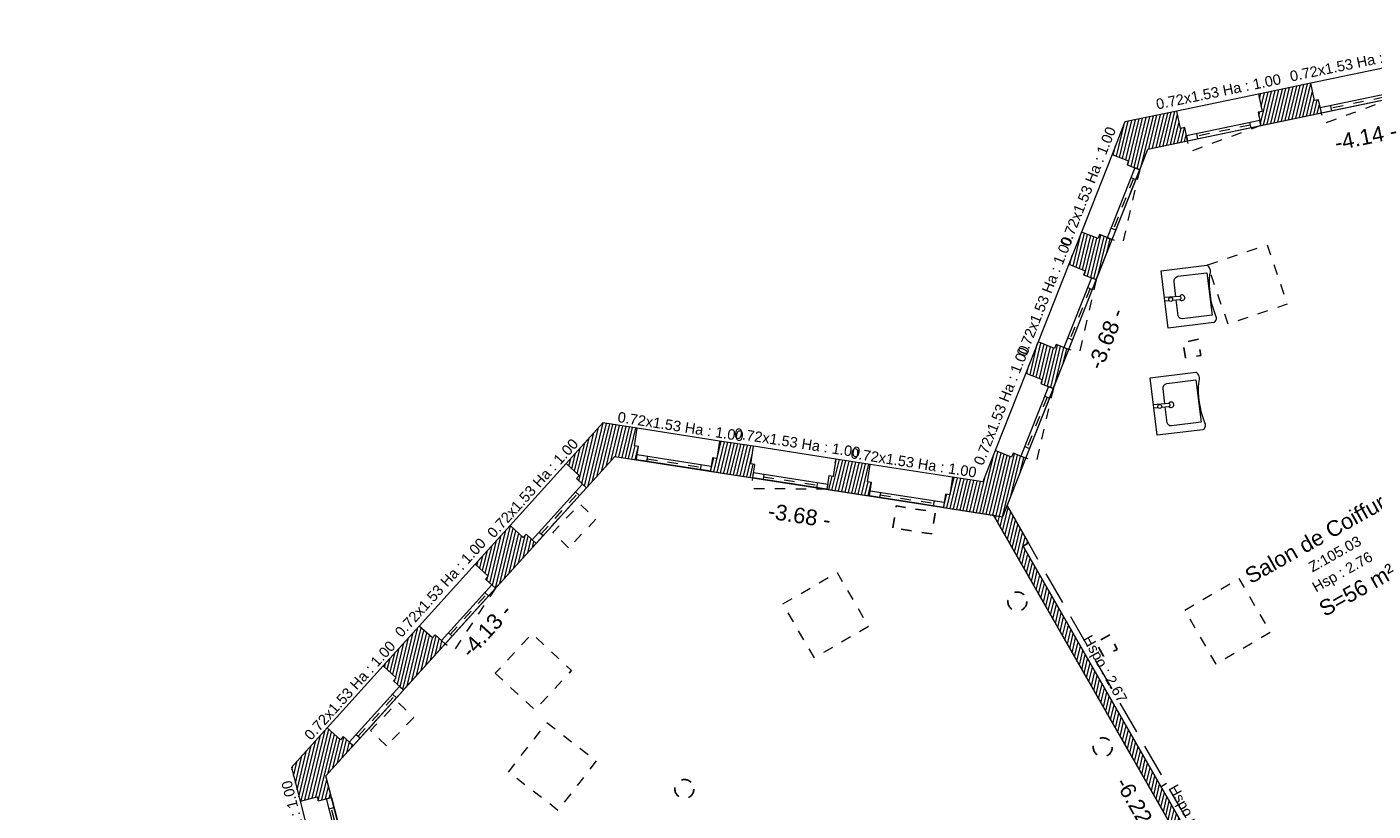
# Model space of a CAD drawing. Header units: metres. Extents: x 1525456 to 1525560, y 4222363 to 4222397.
# Tile 12 of 16: x 1525456.44 to 1525469.35, y 4222389.07 to 4222396.6. Entities that reach past the tile are written whole.
import ezdxf
from ezdxf.enums import TextEntityAlignment as Align

# ---------------------------------------------------------------- set-up
doc = ezdxf.new("R2010")
doc.units = ezdxf.units.M
doc.header["$LTSCALE"] = 0.1
doc.header["$PDMODE"] = 34
doc.header["$PDSIZE"] = 0.1
for name, pattern in [('ACAD_ISO07W100', [3, 0, -3]), ('BAZ_MUR-interrompu', [0.2, 0.05, -0.1, 0.05]), ('CACHE', [9.525, 6.35, -3.175]), ('CACHE2', [4.7625, 3.175, -1.5875])]:
    doc.linetypes.add(name, pattern=pattern)
doc.layers.get('0').update_dxf_attribs({"lineweight": 9})
doc.layers.get('Defpoints').update_dxf_attribs({"lineweight": 9})
doc.layers.add('0_Contours', color=6, linetype='Continuous', lineweight=9, plot=False)
for name, color, linetype, lineweight in [('0_Cotation', 142, 'CACHE2', 9), ('0_cotation surfaces', 152, 'Continuous', 9), ('Fenêtre', 39, 'Continuous', 9), ('Hauteur allège', 153, 'Continuous', 9), ('Mobilier', 251, 'Continuous', 9), ('Mur', 7, 'Continuous', 9), ('Mur-hachures', 254, 'Continuous', 9), ('Poutre', 253, 'CACHE2', 9), ('Réseau_Eclairage_Symbole', 242, 'CACHE2', 9), ('Texte-Altitude', 115, 'Continuous', 9), ('Texte-hauteur', 112, 'CACHE', 9), ('Texte-Pièce', 166, 'Continuous', 9)]:
    doc.layers.add(name, color=color, linetype=linetype, lineweight=lineweight)
doc.layers.add('Réseau_Ventillation_clim_Symbole', color=143, linetype='Continuous')
doc.styles.add('ARIAL', font='arial.ttf')
doc.styles.add('BAZ_CALIBRI_LT', font='calibril.ttf')
doc.styles.add('BAZ_CALIBRI_LT_IT', font='arial.ttf', dxfattribs={"oblique": 9})
doc.styles.get("Standard").update_dxf_attribs({"font": 'arial.ttf'})
doc.dimstyles.new('Cotation', dxfattribs={"dimtxt": 0.18, "dimasz": 0.1, "dimexe": 0.18, "dimexo": 0.2, "dimgap": 0.09, "dimtad": 0, "dimzin": 0, "dimdsep": 46, "dimtxsty": 'ARIAL', "dimblk1": 'OBLIQUE', "dimblk2": 'OBLIQUE', "dimsah": 1, "dimcen": 0.09, "dimse1": 1, "dimse2": 1, "dimsd1": 1, "dimsd2": 1, "dimclrd": 252, "dimaunit": 2, "dimadec": 3, "dimazin": 0, "dimtfac": 1, "dimtix": 1, "dimtofl": 0, "dimtmove": 0, "dimatfit": 3, "dimldrblk": 'OBLIQUE', "dimfxl": 1, "dimtolj": 1, "dimtzin": 0, "dimarcsym": 0})
pattern_1 = [(76.5, (0, 0), (-0.03087274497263, 0.00741189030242), [])]

# ---------------------------------------------------------------- blocks, each defined once
blk = doc.blocks.new('*U140')
at = {"linetype": 'BAZ_MUR-interrompu', "ltscale": 2, "flags": 128}
blk.add_lwpolyline([(0, 0.05), (0.712, 0.155), (0.72, 0.05)], dxfattribs=at)
at = {"color": 0, "linetype": 'Continuous'}
blk.add_lwpolyline([(0.72, 0.05), (0, 0.05), (0, 0), (0.72, 0)], close=True, dxfattribs=at)
at = {"flags": 128}
blk.add_lwpolyline([(0.72, 0.05), (0, 0.05)], dxfattribs=at)
at = {"color": 0, "linetype": 'Continuous'}
for points in [[(0.1, 0), (0.1, 0.05)], [(0.62, 0), (0.62, 0.05)]]:
    blk.add_lwpolyline(points, dxfattribs=at)
at = {"color": 0, "linetype": 'ACAD_ISO07W100', "ltscale": 0.01}
blk.add_lwpolyline([(0.1, 0.025), (0.62, 0.025)], dxfattribs=at)
at = {"layer": 'Hauteur allège', "style": 'BAZ_CALIBRI_LT', "flags": 5}
for tag, p in [('HAUTEUR', (1.767, 0.183)), ('ALLEGE', (1.769, 0.061))]:
    blk.add_attdef(tag, p, '', height=0.1, dxfattribs=at)
at = {"layer": 'Hauteur allège', "style": 'BAZ_CALIBRI_LT'}
blk.add_attdef('DIM', text='', height=0.1, rotation=179.8291, dxfattribs=at).set_placement((0.332, -0.402), align=Align.TOP_CENTER)
blk = doc.blocks.new('*U141')
at = {"linetype": 'BAZ_MUR-interrompu', "ltscale": 2, "flags": 128}
blk.add_lwpolyline([(0, 0.05), (0.712, 0.155), (0.72, 0.05)], dxfattribs=at)
at = {"color": 0, "linetype": 'Continuous'}
blk.add_lwpolyline([(0.72, 0.05), (0, 0.05), (0, 0), (0.72, 0)], close=True, dxfattribs=at)
at = {"flags": 128}
blk.add_lwpolyline([(0.72, 0.05), (0, 0.05)], dxfattribs=at)
at = {"color": 0, "linetype": 'Continuous'}
for points in [[(0.1, 0), (0.1, 0.05)], [(0.62, 0), (0.62, 0.05)]]:
    blk.add_lwpolyline(points, dxfattribs=at)
at = {"color": 0, "linetype": 'ACAD_ISO07W100', "ltscale": 0.01}
blk.add_lwpolyline([(0.1, 0.025), (0.62, 0.025)], dxfattribs=at)
at = {"layer": 'Hauteur allège', "style": 'BAZ_CALIBRI_LT', "flags": 5}
for tag, p in [('HAUTEUR', (1.767, 0.183)), ('ALLEGE', (1.769, 0.061))]:
    blk.add_attdef(tag, p, '', height=0.1, dxfattribs=at)
at = {"layer": 'Hauteur allège', "style": 'BAZ_CALIBRI_LT'}
blk.add_attdef('DIM', text='', height=0.1, rotation=179.8291, dxfattribs=at).set_placement((0.332, -0.402), align=Align.TOP_CENTER)
blk = doc.blocks.new('*U139')
at = {"linetype": 'BAZ_MUR-interrompu', "ltscale": 2, "flags": 128}
blk.add_lwpolyline([(0, 0.05), (0.712, 0.155), (0.72, 0.05)], dxfattribs=at)
at = {"color": 0, "linetype": 'Continuous'}
blk.add_lwpolyline([(0.72, 0.05), (0, 0.05), (0, 0), (0.72, 0)], close=True, dxfattribs=at)
at = {"flags": 128}
blk.add_lwpolyline([(0.72, 0.05), (0, 0.05)], dxfattribs=at)
at = {"color": 0, "linetype": 'Continuous'}
for points in [[(0.1, 0), (0.1, 0.05)], [(0.62, 0), (0.62, 0.05)]]:
    blk.add_lwpolyline(points, dxfattribs=at)
at = {"color": 0, "linetype": 'ACAD_ISO07W100', "ltscale": 0.01}
blk.add_lwpolyline([(0.1, 0.025), (0.62, 0.025)], dxfattribs=at)
at = {"layer": 'Hauteur allège', "style": 'BAZ_CALIBRI_LT', "flags": 5}
for tag, p in [('HAUTEUR', (1.767, 0.183)), ('ALLEGE', (1.769, 0.061))]:
    blk.add_attdef(tag, p, '', height=0.1, dxfattribs=at)
at = {"layer": 'Hauteur allège', "style": 'BAZ_CALIBRI_LT'}
blk.add_attdef('DIM', text='', height=0.1, rotation=179.8291, dxfattribs=at).set_placement((0.332, -0.402), align=Align.TOP_CENTER)
blk = doc.blocks.new('*U131')
at = {"linetype": 'BAZ_MUR-interrompu', "ltscale": 2, "flags": 128}
blk.add_lwpolyline([(0, 0.05), (0.712, 0.155), (0.72, 0.05)], dxfattribs=at)
at = {"color": 0, "linetype": 'Continuous'}
blk.add_lwpolyline([(0.72, 0.05), (0, 0.05), (0, 0), (0.72, 0)], close=True, dxfattribs=at)
at = {"flags": 128}
blk.add_lwpolyline([(0.72, 0.05), (0, 0.05)], dxfattribs=at)
at = {"color": 0, "linetype": 'Continuous'}
for points in [[(0.1, 0), (0.1, 0.05)], [(0.62, 0), (0.62, 0.05)]]:
    blk.add_lwpolyline(points, dxfattribs=at)
at = {"color": 0, "linetype": 'ACAD_ISO07W100', "ltscale": 0.01}
blk.add_lwpolyline([(0.1, 0.025), (0.62, 0.025)], dxfattribs=at)
at = {"layer": 'Hauteur allège', "style": 'BAZ_CALIBRI_LT', "flags": 5}
for tag, p in [('HAUTEUR', (1.767, 0.183)), ('ALLEGE', (1.769, 0.061))]:
    blk.add_attdef(tag, p, '', height=0.1, dxfattribs=at)
at = {"layer": 'Hauteur allège', "style": 'BAZ_CALIBRI_LT'}
blk.add_attdef('DIM', text='', height=0.1, rotation=179.8291, dxfattribs=at).set_placement((0.332, -0.402), align=Align.TOP_CENTER)
blk = doc.blocks.new('*U143')
at = {"linetype": 'BAZ_MUR-interrompu', "ltscale": 2, "flags": 128}
blk.add_lwpolyline([(0, 0.05), (0.712, 0.155), (0.72, 0.05)], dxfattribs=at)
at = {"color": 0, "linetype": 'Continuous'}
blk.add_lwpolyline([(0.72, 0.05), (0, 0.05), (0, 0), (0.72, 0)], close=True, dxfattribs=at)
at = {"flags": 128}
blk.add_lwpolyline([(0.72, 0.05), (0, 0.05)], dxfattribs=at)
at = {"color": 0, "linetype": 'Continuous'}
for points in [[(0.1, 0), (0.1, 0.05)], [(0.62, 0), (0.62, 0.05)]]:
    blk.add_lwpolyline(points, dxfattribs=at)
at = {"color": 0, "linetype": 'ACAD_ISO07W100', "ltscale": 0.01}
blk.add_lwpolyline([(0.1, 0.025), (0.62, 0.025)], dxfattribs=at)
at = {"layer": 'Hauteur allège', "style": 'BAZ_CALIBRI_LT', "flags": 5}
for tag, p in [('HAUTEUR', (1.767, 0.183)), ('ALLEGE', (1.769, 0.061))]:
    blk.add_attdef(tag, p, '', height=0.1, dxfattribs=at)
at = {"layer": 'Hauteur allège', "style": 'BAZ_CALIBRI_LT'}
blk.add_attdef('DIM', text='', height=0.1, rotation=179.8291, dxfattribs=at).set_placement((0.332, -0.402), align=Align.TOP_CENTER)
blk = doc.blocks.new('*U149')
at = {"color": 0, "linetype": 'Continuous'}
blk.add_lwpolyline([(0.72, -0.05), (0, -0.05), (0, 0), (0.72, 0)], close=True, dxfattribs=at)
at = {"linetype": 'BAZ_MUR-interrompu', "ltscale": 2, "flags": 128}
blk.add_lwpolyline([(0.72, -0.05), (0.008, -0.155), (0, -0.05)], dxfattribs=at)
at = {"flags": 128}
blk.add_lwpolyline([(0.72, -0.05), (0, -0.05)], dxfattribs=at)
at = {"color": 0, "linetype": 'Continuous'}
for points in [[(0.1, 0), (0.1, -0.05)], [(0.62, 0), (0.62, -0.05)]]:
    blk.add_lwpolyline(points, dxfattribs=at)
at = {"color": 0, "linetype": 'ACAD_ISO07W100', "ltscale": 0.01}
blk.add_lwpolyline([(0.1, -0.025), (0.62, -0.025)], dxfattribs=at)
at = {"layer": 'Hauteur allège', "style": 'BAZ_CALIBRI_LT'}
blk.add_attdef('DIM', text='', height=0.1, dxfattribs=at).set_placement((0.37, 0.398), align=Align.TOP_CENTER)
at = {"layer": 'Hauteur allège', "style": 'BAZ_CALIBRI_LT', "flags": 5}
for tag, p in [('HAUTEUR', (1.767, 0.133)), ('ALLEGE', (1.769, 0.011))]:
    blk.add_attdef(tag, p, '', height=0.1, dxfattribs=at)
blk = doc.blocks.new('*U151')
at = {"color": 0, "linetype": 'Continuous'}
blk.add_lwpolyline([(0.72, -0.05), (0, -0.05), (0, 0), (0.72, 0)], close=True, dxfattribs=at)
at = {"linetype": 'BAZ_MUR-interrompu', "ltscale": 2, "flags": 128}
blk.add_lwpolyline([(0.72, -0.05), (0.1, -0.05), (0, -0.05)], dxfattribs=at)
at = {"flags": 128}
blk.add_lwpolyline([(0.72, -0.05), (0, -0.05)], dxfattribs=at)
at = {"color": 0, "linetype": 'Continuous'}
for points in [[(0.1, 0), (0.1, -0.05)], [(0.62, 0), (0.62, -0.05)]]:
    blk.add_lwpolyline(points, dxfattribs=at)
at = {"color": 0, "linetype": 'ACAD_ISO07W100', "ltscale": 0.01}
blk.add_lwpolyline([(0.1, -0.025), (0.62, -0.025)], dxfattribs=at)
at = {"layer": 'Hauteur allège', "style": 'BAZ_CALIBRI_LT'}
blk.add_attdef('DIM', text='', height=0.1, dxfattribs=at).set_placement((0.371, 0.38), align=Align.TOP_CENTER)
at = {"layer": 'Hauteur allège', "style": 'BAZ_CALIBRI_LT', "flags": 5}
for tag, p in [('HAUTEUR', (1.767, 0.133)), ('ALLEGE', (1.769, 0.011))]:
    blk.add_attdef(tag, p, '', height=0.1, dxfattribs=at)
blk = doc.blocks.new('*U146')
at = {"color": 0, "linetype": 'Continuous'}
blk.add_lwpolyline([(0.72, -0.05), (0, -0.05), (0, 0), (0.72, 0)], close=True, dxfattribs=at)
at = {"linetype": 'BAZ_MUR-interrompu', "ltscale": 2, "flags": 128}
blk.add_lwpolyline([(0.72, -0.05), (0.1, -0.05), (0, -0.05)], dxfattribs=at)
at = {"flags": 128}
blk.add_lwpolyline([(0.72, -0.05), (0, -0.05)], dxfattribs=at)
at = {"color": 0, "linetype": 'Continuous'}
for points in [[(0.1, 0), (0.1, -0.05)], [(0.62, 0), (0.62, -0.05)]]:
    blk.add_lwpolyline(points, dxfattribs=at)
at = {"color": 0, "linetype": 'ACAD_ISO07W100', "ltscale": 0.01}
blk.add_lwpolyline([(0.1, -0.025), (0.62, -0.025)], dxfattribs=at)
at = {"layer": 'Hauteur allège', "style": 'BAZ_CALIBRI_LT'}
blk.add_attdef('DIM', text='', height=0.1, dxfattribs=at).set_placement((0.371, 0.38), align=Align.TOP_CENTER)
at = {"layer": 'Hauteur allège', "style": 'BAZ_CALIBRI_LT', "flags": 5}
for tag, p in [('HAUTEUR', (1.767, 0.133)), ('ALLEGE', (1.769, 0.011))]:
    blk.add_attdef(tag, p, '', height=0.1, dxfattribs=at)
blk = doc.blocks.new('*U152')
at = {"color": 0, "linetype": 'Continuous'}
blk.add_lwpolyline([(0.72, -0.05), (0, -0.05), (0, 0), (0.72, 0)], close=True, dxfattribs=at)
at = {"linetype": 'BAZ_MUR-interrompu', "ltscale": 2, "flags": 128}
blk.add_lwpolyline([(0.72, -0.05), (0.1, -0.05), (0, -0.05)], dxfattribs=at)
at = {"flags": 128}
blk.add_lwpolyline([(0.72, -0.05), (0, -0.05)], dxfattribs=at)
at = {"color": 0, "linetype": 'Continuous'}
for points in [[(0.1, 0), (0.1, -0.05)], [(0.62, 0), (0.62, -0.05)]]:
    blk.add_lwpolyline(points, dxfattribs=at)
at = {"color": 0, "linetype": 'ACAD_ISO07W100', "ltscale": 0.01}
blk.add_lwpolyline([(0.1, -0.025), (0.62, -0.025)], dxfattribs=at)
at = {"layer": 'Hauteur allège', "style": 'BAZ_CALIBRI_LT'}
blk.add_attdef('DIM', text='', height=0.1, dxfattribs=at).set_placement((0.371, 0.38), align=Align.TOP_CENTER)
at = {"layer": 'Hauteur allège', "style": 'BAZ_CALIBRI_LT', "flags": 5}
for tag, p in [('HAUTEUR', (1.767, 0.133)), ('ALLEGE', (1.769, 0.011))]:
    blk.add_attdef(tag, p, '', height=0.1, dxfattribs=at)
blk = doc.blocks.new('*U118')
at = {"color": 0, "linetype": 'Continuous'}
blk.add_lwpolyline([(0.72, -0.05), (0, -0.05), (0, 0), (0.72, 0)], close=True, dxfattribs=at)
at = {"linetype": 'BAZ_MUR-interrompu', "ltscale": 2, "flags": 128}
blk.add_lwpolyline([(0.72, -0.05), (0.1, -0.05), (0, -0.05)], dxfattribs=at)
at = {"flags": 128}
blk.add_lwpolyline([(0.72, -0.05), (0, -0.05)], dxfattribs=at)
at = {"color": 0, "linetype": 'Continuous'}
for points in [[(0.1, 0), (0.1, -0.05)], [(0.62, 0), (0.62, -0.05)]]:
    blk.add_lwpolyline(points, dxfattribs=at)
at = {"color": 0, "linetype": 'ACAD_ISO07W100', "ltscale": 0.01}
blk.add_lwpolyline([(0.1, -0.025), (0.62, -0.025)], dxfattribs=at)
at = {"layer": 'Hauteur allège', "style": 'BAZ_CALIBRI_LT'}
blk.add_attdef('DIM', text='', height=0.1, dxfattribs=at).set_placement((0.371, 0.38), align=Align.TOP_CENTER)
at = {"layer": 'Hauteur allège', "style": 'BAZ_CALIBRI_LT', "flags": 5}
for tag, p in [('HAUTEUR', (1.767, 0.133)), ('ALLEGE', (1.769, 0.011))]:
    blk.add_attdef(tag, p, '', height=0.1, dxfattribs=at)
blk = doc.blocks.new('*U116')
at = {"color": 0, "linetype": 'Continuous'}
blk.add_lwpolyline([(0.72, -0.05), (0, -0.05), (0, 0), (0.72, 0)], close=True, dxfattribs=at)
at = {"linetype": 'BAZ_MUR-interrompu', "ltscale": 2, "flags": 128}
blk.add_lwpolyline([(0.72, -0.05), (0.008, -0.155), (0, -0.05)], dxfattribs=at)
at = {"flags": 128}
blk.add_lwpolyline([(0.72, -0.05), (0, -0.05)], dxfattribs=at)
at = {"color": 0, "linetype": 'Continuous'}
for points in [[(0.1, 0), (0.1, -0.05)], [(0.62, 0), (0.62, -0.05)]]:
    blk.add_lwpolyline(points, dxfattribs=at)
at = {"color": 0, "linetype": 'ACAD_ISO07W100', "ltscale": 0.01}
blk.add_lwpolyline([(0.1, -0.025), (0.62, -0.025)], dxfattribs=at)
at = {"layer": 'Hauteur allège', "style": 'BAZ_CALIBRI_LT'}
blk.add_attdef('DIM', text='', height=0.1, dxfattribs=at).set_placement((0.37, 0.398), align=Align.TOP_CENTER)
at = {"layer": 'Hauteur allège', "style": 'BAZ_CALIBRI_LT', "flags": 5}
for tag, p in [('HAUTEUR', (1.767, 0.133)), ('ALLEGE', (1.769, 0.011))]:
    blk.add_attdef(tag, p, '', height=0.1, dxfattribs=at)
blk = doc.blocks.new('*U147')
at = {"color": 0, "linetype": 'Continuous'}
blk.add_lwpolyline([(0.72, -0.05), (0, -0.05), (0, 0), (0.72, 0)], close=True, dxfattribs=at)
at = {"linetype": 'BAZ_MUR-interrompu', "ltscale": 2, "flags": 128}
blk.add_lwpolyline([(0.72, -0.05), (0.1, -0.05), (0, -0.05)], dxfattribs=at)
at = {"flags": 128}
blk.add_lwpolyline([(0.72, -0.05), (0, -0.05)], dxfattribs=at)
at = {"color": 0, "linetype": 'Continuous'}
for points in [[(0.1, 0), (0.1, -0.05)], [(0.62, 0), (0.62, -0.05)]]:
    blk.add_lwpolyline(points, dxfattribs=at)
at = {"color": 0, "linetype": 'ACAD_ISO07W100', "ltscale": 0.01}
blk.add_lwpolyline([(0.1, -0.025), (0.62, -0.025)], dxfattribs=at)
at = {"layer": 'Hauteur allège', "style": 'BAZ_CALIBRI_LT'}
blk.add_attdef('DIM', text='', height=0.1, dxfattribs=at).set_placement((0.371, 0.38), align=Align.TOP_CENTER)
at = {"layer": 'Hauteur allège', "style": 'BAZ_CALIBRI_LT', "flags": 5}
for tag, p in [('HAUTEUR', (1.767, 0.133)), ('ALLEGE', (1.769, 0.011))]:
    blk.add_attdef(tag, p, '', height=0.1, dxfattribs=at)
blk = doc.blocks.new('lavabo')
at = {"layer": 'Mobilier'}
for points in [[(-0.772, 0.312), (-0.321, 0.567), (0, 0), (-0.45, -0.255)], [(-0.198, -0.014), (-0.485, -0.176), (-0.722, 0.241), (-0.429, 0.408)], [(-0.372, 0.395), (-0.283, 0.237)], [(-0.266, 0.207), (-0.182, 0.059)], [(-0.169, 0.298), (-0.211, 0.276)]]:
    blk.add_lwpolyline(points, dxfattribs=at)
for points in [[(-0.772, 0.312, 0.426127), (-0.765, 0.231, -0.121901), (-0.523, -0.176, 0.386415), (-0.45, -0.255, 2.889919)], [(-0.429, 0.408, -0.339835), (-0.372, 0.395, 0.362156)], [(-0.246, 0.257), (-0.319, 0.218, 1.017166), (-0.303, 0.188), (-0.151, 0.266)], [(-0.182, 0.059, -0.356286), (-0.198, -0.014, -2.615832)]]:
    blk.add_lwpolyline(points, format="xyb", dxfattribs=at)
blk.add_circle((-0.224, 0.257), 0.0224, dxfattribs=at)
blk.add_arc((-0.334, 0.19), 0.031, 62.2285, 356.1956, dxfattribs=at)
blk = doc.blocks.new('*D48')
at = {"layer": 'Defpoints', "color": 0, "transparency": 16777216}
for p in [(1525459.305, 4222389.411), (1525460.7, 4222385.968), (1525460.222, 4222385.845)]:
    blk.add_point(p, dxfattribs=at)
at = {"layer": '0_Cotation', "color": 0, "transparency": 16777216, "insert": (1525459.997, 4222387.86), "char_height": 0.15, "attachment_point": 5, "rotation": 104.4314, "style": 'ARIAL'}
blk.add_mtext('\\A1;-3.68 -', dxfattribs=at)
blk = doc.blocks.new('_OBLIQUE')
at = {"color": 0, "linetype": 'ByBlock'}
blk.add_line((-0.5, -0.5), (0.5, 0.5), dxfattribs=at)
blk = doc.blocks.new('*D49')
at = {"layer": 'Defpoints', "color": 0, "transparency": 16777216}
for p in [(1525462.076, 4222392.477), (1525462.229, 4222392.338), (1525459.305, 4222389.411)]:
    blk.add_point(p, dxfattribs=at)
at = {"layer": '0_Cotation', "color": 0, "transparency": 16777216, "insert": (1525460.844, 4222390.806), "char_height": 0.15, "attachment_point": 5, "rotation": 47.8843, "style": 'ARIAL'}
blk.add_mtext('\\A1;-4.13 -', dxfattribs=at)
blk = doc.blocks.new('*D50')
at = {"layer": 'Defpoints', "color": 0, "transparency": 16777216}
for p in [(1525462.076, 4222392.477), (1525465.708, 4222391.912), (1525465.664, 4222391.627)]:
    blk.add_point(p, dxfattribs=at)
at = {"layer": '0_Cotation', "color": 0, "transparency": 16777216, "insert": (1525463.848, 4222391.909), "char_height": 0.15, "attachment_point": 5, "rotation": 351.1659, "style": 'ARIAL'}
blk.add_mtext('\\A1;-3.68 -', dxfattribs=at)
blk = doc.blocks.new('*D51')
at = {"layer": 'Defpoints', "color": 0, "transparency": 16777216}
for p in [(1525465.708, 4222391.912), (1525468.801, 4222386.516), (1525468.634, 4222386.421)]:
    blk.add_point(p, dxfattribs=at)
at = {"layer": '0_Cotation', "color": 0, "transparency": 16777216, "insert": (1525467.088, 4222389.119), "char_height": 0.15, "attachment_point": 5, "rotation": 299.8186, "style": 'ARIAL'}
blk.add_mtext('\\A1;-6.22 -', dxfattribs=at)
blk = doc.blocks.new('*D53')
at = {"layer": 'Defpoints', "color": 0, "transparency": 16777216}
for p in [(1525467.19, 4222395.424), (1525467.465, 4222395.315), (1525465.84, 4222392.005)]:
    blk.add_point(p, dxfattribs=at)
at = {"layer": '0_Cotation', "color": 0, "transparency": 16777216, "insert": (1525466.79, 4222393.606), "char_height": 0.15, "attachment_point": 5, "rotation": 68.4497, "style": 'ARIAL'}
blk.add_mtext('\\A1;-3.68 -', dxfattribs=at)
blk = doc.blocks.new('*D54')
at = {"layer": 'Defpoints', "color": 0, "transparency": 16777216}
for p in [(1525471.243, 4222396.27), (1525471.306, 4222395.966), (1525467.19, 4222395.424)]:
    blk.add_point(p, dxfattribs=at)
at = {"layer": '0_Cotation', "color": 0, "transparency": 16777216, "insert": (1525469.28, 4222395.543), "char_height": 0.15, "attachment_point": 5, "rotation": 11.7852, "style": 'ARIAL'}
blk.add_mtext('\\A1;-4.14 -', dxfattribs=at)

msp = doc.modelspace()

# ---------------------------------------------------------------- hatches: boundary and pattern name
at = {"layer": 'Mur-hachures'}
h = msp.add_hatch(dxfattribs=at)
h.set_pattern_fill('ANSI31', color=256, scale=0.01, angle=31.5)
h.set_pattern_definition(pattern_1)
edge = h.paths.add_edge_path()
edge.add_line((1525468.252, 4222395.952), (1525468.287, 4222395.786))
edge.add_line((1525468.287, 4222395.786), (1525468.248, 4222395.778))
edge.add_line((1525468.248, 4222395.778), (1525468.274, 4222395.65))
edge.add_line((1525468.274, 4222395.65), (1525468.854, 4222395.771))
edge.add_line((1525468.854, 4222395.771), (1525468.827, 4222395.898))
edge.add_line((1525468.827, 4222395.898), (1525468.788, 4222395.89))
edge.add_line((1525468.788, 4222395.89), (1525468.753, 4222396.057))
edge.add_line((1525468.753, 4222396.057), (1525468.252, 4222395.952))
edge.add_line((1525470.039, 4222396.325), (1525469.536, 4222396.22))
edge.add_line((1525469.536, 4222396.22), (1525469.571, 4222396.054))
edge.add_line((1525469.571, 4222396.054), (1525469.532, 4222396.045))
edge.add_line((1525469.532, 4222396.045), (1525469.559, 4222395.918))
edge.add_line((1525469.559, 4222395.918), (1525470.14, 4222396.039))
edge.add_line((1525470.14, 4222396.039), (1525470.113, 4222396.167))
edge.add_line((1525470.113, 4222396.167), (1525470.074, 4222396.158))
edge.add_line((1525470.074, 4222396.158), (1525470.039, 4222396.325))
edge.add_line((1525470.844, 4222396.186), (1525471.243, 4222396.27))
edge.add_line((1525471.243, 4222396.27), (1525471.389, 4222396.124))
edge.add_line((1525471.389, 4222396.124), (1525471.481, 4222396.216))
edge.add_line((1525471.481, 4222396.216), (1525471.452, 4222396.244))
edge.add_line((1525471.452, 4222396.244), (1525471.572, 4222396.365))
edge.add_line((1525471.572, 4222396.365), (1525471.34, 4222396.596))
edge.add_line((1525471.34, 4222396.596), (1525470.822, 4222396.488))
edge.add_line((1525470.822, 4222396.488), (1525470.857, 4222396.322))
edge.add_line((1525470.857, 4222396.322), (1525470.818, 4222396.314))
edge.add_line((1525470.818, 4222396.314), (1525470.844, 4222396.186))
h = msp.add_hatch(dxfattribs=at)
h.set_pattern_fill('ANSI31', color=256, scale=0.01, angle=31.5)
h.set_pattern_definition(pattern_1)
h.paths.add_polyline_path([(1525467.57, 4222395.503), (1525467.543, 4222395.63), (1525467.504, 4222395.622), (1525467.469, 4222395.789), (1525466.97, 4222395.685), (1525466.847, 4222395.373), (1525467.005, 4222395.311), (1525466.991, 4222395.274), (1525467.112, 4222395.226), (1525467.19, 4222395.424)], flags=17)
h = msp.add_hatch(dxfattribs=at)
h.set_pattern_fill('ANSI31', color=256, scale=0.01, angle=31.5)
h.set_pattern_definition(pattern_1)
h.paths.add_polyline_path([(1525466.431, 4222394.319), (1525466.589, 4222394.257), (1525466.574, 4222394.219), (1525466.695, 4222394.172), (1525466.847, 4222394.556), (1525466.726, 4222394.604), (1525466.712, 4222394.567), (1525466.553, 4222394.629)], flags=17)
h = msp.add_hatch(dxfattribs=at)
h.set_pattern_fill('ANSI31', color=256, scale=0.01, angle=31.5)
h.set_pattern_definition(pattern_1)
h.paths.add_polyline_path([(1525466.431, 4222393.502), (1525466.31, 4222393.55), (1525466.295, 4222393.513), (1525466.137, 4222393.575), (1525466.019, 4222393.276), (1525466.177, 4222393.213), (1525466.162, 4222393.176), (1525466.283, 4222393.128)], flags=17)
h = msp.add_hatch(dxfattribs=at)
h.set_pattern_fill('ANSI31', color=256, scale=0.01, angle=31.5)
h.set_pattern_definition(pattern_1)
h.paths.add_polyline_path([(1525461.804, 4222392.176), (1525462.076, 4222392.477), (1525462.283, 4222392.445), (1525462.303, 4222392.573), (1525462.264, 4222392.579), (1525462.29, 4222392.747), (1525461.962, 4222392.798), (1525461.609, 4222392.407), (1525461.735, 4222392.293), (1525461.708, 4222392.263)], flags=17)
h = msp.add_hatch(dxfattribs=at)
h.set_pattern_fill('ANSI31', color=256, scale=0.01, angle=31.5)
h.set_pattern_definition(pattern_1)
h.paths.add_polyline_path([(1525463.406, 4222392.574), (1525463.08, 4222392.624), (1525463.054, 4222392.456), (1525463.015, 4222392.463), (1525462.995, 4222392.334), (1525463.4, 4222392.271), (1525463.42, 4222392.4), (1525463.38, 4222392.406)], flags=17)
h = msp.add_hatch(dxfattribs=at)
h.set_pattern_fill('ANSI31', color=256, scale=0.01, angle=31.5)
h.set_pattern_definition(pattern_1)
h.paths.add_polyline_path([(1525464.519, 4222392.097), (1525464.538, 4222392.226), (1525464.499, 4222392.232), (1525464.525, 4222392.4), (1525464.197, 4222392.451), (1525464.171, 4222392.283), (1525464.131, 4222392.289), (1525464.111, 4222392.161)], flags=17)
h = msp.add_hatch(dxfattribs=at)
h.set_pattern_fill('ANSI31', color=256, scale=0.01, angle=31.5)
h.set_pattern_definition(pattern_1)
h.paths.add_polyline_path([(1525466.019, 4222392.459), (1525465.898, 4222392.506), (1525465.883, 4222392.469), (1525465.725, 4222392.532), (1525465.607, 4222392.232), (1525465.316, 4222392.277), (1525465.289, 4222392.109), (1525465.25, 4222392.115), (1525465.23, 4222391.987), (1525465.798, 4222391.898)], flags=17)
h = msp.add_hatch(dxfattribs=at)
h.set_pattern_fill('ANSI31', color=256, scale=0.01, angle=31.5)
h.set_pattern_definition(pattern_1)
h.paths.add_polyline_path([(1525465.708, 4222391.912), (1525465.798, 4222391.898), (1525465.84, 4222392.005), (1525466.045, 4222391.646), (1525465.993, 4222391.616), (1525468.252, 4222387.676), (1525468.165, 4222387.626)])
h = msp.add_hatch(dxfattribs=at)
h.set_pattern_fill('ANSI31', color=256, scale=0.01, angle=31.5)
h.set_pattern_definition(pattern_1)
h.paths.add_polyline_path([(1525460.933, 4222391.212), (1525461.322, 4222391.642), (1525461.225, 4222391.729), (1525461.198, 4222391.7), (1525461.072, 4222391.814), (1525460.737, 4222391.443), (1525460.863, 4222391.329), (1525460.836, 4222391.299)], flags=17)
h = msp.add_hatch(dxfattribs=at)
h.set_pattern_fill('ANSI31', color=256, scale=0.01, angle=31.5)
h.set_pattern_definition(pattern_1)
h.paths.add_polyline_path([(1525460.05, 4222390.236), (1525460.45, 4222390.678), (1525460.353, 4222390.765), (1525460.327, 4222390.735), (1525460.2, 4222390.849), (1525459.855, 4222390.467), (1525459.981, 4222390.353), (1525459.954, 4222390.323)])
h = msp.add_hatch(dxfattribs=at)
h.set_pattern_fill('ANSI31', color=256, scale=0.01, angle=31.5)
h.set_pattern_definition(pattern_1)
h.paths.add_polyline_path([(1525459.358, 4222389.205), (1525459.305, 4222389.411), (1525459.568, 4222389.702), (1525459.471, 4222389.789), (1525459.444, 4222389.759), (1525459.318, 4222389.873), (1525458.974, 4222389.493), (1525459.057, 4222389.169), (1525459.222, 4222389.212), (1525459.232, 4222389.173)])

# ---------------------------------------------------------------- linework, layer by layer
at = {"layer": '0_Contours', "flags": 128}
for points in [[(1525468.941, 4222386.594), (1525468.741, 4222386.942), (1525468.689, 4222386.912), (1525465.993, 4222391.616), (1525466.045, 4222391.646), (1525465.84, 4222392.005), (1525467.19, 4222395.424), (1525471.243, 4222396.27), (1525473.849, 4222393.674), (1525473.183, 4222387.505)], [(1525465.885, 4222383.12), (1525465.453, 4222378.84), (1525464.956, 4222378.736), (1525464.968, 4222378.678), (1525459.685, 4222377.574), (1525459.673, 4222377.633), (1525459.273, 4222377.55), (1525456.438, 4222379.894), (1525456.886, 4222384.008), (1525460.155, 4222385.7), (1525460.554, 4222385.521), (1525460.62, 4222385.666), (1525460.222, 4222385.845), (1525459.305, 4222389.411), (1525462.076, 4222392.477), (1525465.708, 4222391.912), (1525468.801, 4222386.516), (1525465.861, 4222383.306), (1525465.496, 4222383.47), (1525465.43, 4222383.324)]]:
    msp.add_lwpolyline(points, close=True, dxfattribs=at)
at = {"layer": 'Mur'}
for p, q in [((1525469.536, 4222396.22), (1525468.753, 4222396.057)), ((1525468.252, 4222395.952), (1525467.469, 4222395.789)), ((1525466.847, 4222395.373), (1525466.553, 4222394.629)), ((1525466.431, 4222394.319), (1525466.137, 4222393.575)), ((1525466.019, 4222393.276), (1525465.725, 4222392.532)), ((1525463.08, 4222392.624), (1525462.29, 4222392.747)), ((1525464.197, 4222392.451), (1525463.406, 4222392.574)), ((1525461.609, 4222392.407), (1525461.072, 4222391.814)), ((1525465.316, 4222392.277), (1525464.525, 4222392.4)), ((1525460.737, 4222391.443), (1525460.2, 4222390.849)), ((1525459.855, 4222390.467), (1525459.318, 4222389.873)), ((1525459.057, 4222389.169), (1525459.257, 4222388.395))]:
    msp.add_line(p, q, dxfattribs=at)
at = {"layer": 'Mur', "flags": 128}
for points in [[(1525468.252, 4222395.952), (1525468.287, 4222395.786), (1525468.248, 4222395.778), (1525468.274, 4222395.65), (1525468.854, 4222395.771), (1525468.827, 4222395.898), (1525468.788, 4222395.89), (1525468.753, 4222396.057), (1525468.252, 4222395.952)], [(1525467.57, 4222395.503), (1525467.543, 4222395.63), (1525467.504, 4222395.622), (1525467.469, 4222395.789), (1525466.97, 4222395.685), (1525466.847, 4222395.373), (1525467.005, 4222395.311), (1525466.991, 4222395.274), (1525467.112, 4222395.226), (1525467.19, 4222395.424), (1525467.57, 4222395.503)], [(1525466.431, 4222394.319), (1525466.589, 4222394.257), (1525466.574, 4222394.219), (1525466.695, 4222394.172), (1525466.847, 4222394.556), (1525466.726, 4222394.604), (1525466.712, 4222394.567), (1525466.553, 4222394.629), (1525466.431, 4222394.319)], [(1525466.431, 4222393.502), (1525466.31, 4222393.55), (1525466.295, 4222393.513), (1525466.137, 4222393.575), (1525466.019, 4222393.276), (1525466.177, 4222393.213), (1525466.162, 4222393.176), (1525466.283, 4222393.128), (1525466.431, 4222393.502)], [(1525461.804, 4222392.176), (1525462.076, 4222392.477), (1525462.283, 4222392.445), (1525462.303, 4222392.573), (1525462.264, 4222392.579), (1525462.29, 4222392.747), (1525461.962, 4222392.798), (1525461.609, 4222392.407), (1525461.735, 4222392.293), (1525461.708, 4222392.263), (1525461.804, 4222392.176)], [(1525463.406, 4222392.574), (1525463.08, 4222392.624), (1525463.054, 4222392.456), (1525463.015, 4222392.463), (1525462.995, 4222392.334), (1525463.4, 4222392.271), (1525463.42, 4222392.4), (1525463.38, 4222392.406), (1525463.406, 4222392.574)], [(1525464.519, 4222392.097), (1525464.538, 4222392.226), (1525464.499, 4222392.232), (1525464.525, 4222392.4), (1525464.197, 4222392.451), (1525464.171, 4222392.283), (1525464.131, 4222392.289), (1525464.111, 4222392.161), (1525464.519, 4222392.097)], [(1525466.019, 4222392.459), (1525465.898, 4222392.506), (1525465.883, 4222392.469), (1525465.725, 4222392.532), (1525465.607, 4222392.232), (1525465.316, 4222392.277), (1525465.289, 4222392.109), (1525465.25, 4222392.115), (1525465.23, 4222391.987), (1525465.798, 4222391.898), (1525466.019, 4222392.459)], [(1525460.933, 4222391.212), (1525461.322, 4222391.642), (1525461.225, 4222391.729), (1525461.198, 4222391.7), (1525461.072, 4222391.814), (1525460.737, 4222391.443), (1525460.863, 4222391.329), (1525460.836, 4222391.299), (1525460.933, 4222391.212)], [(1525460.05, 4222390.236), (1525460.45, 4222390.678), (1525460.353, 4222390.765), (1525460.327, 4222390.735), (1525460.2, 4222390.849), (1525459.855, 4222390.467), (1525459.981, 4222390.353), (1525459.954, 4222390.323), (1525460.05, 4222390.236)], [(1525459.358, 4222389.205), (1525459.305, 4222389.411), (1525459.568, 4222389.702), (1525459.471, 4222389.789), (1525459.444, 4222389.759), (1525459.318, 4222389.873), (1525458.974, 4222389.493), (1525459.057, 4222389.169), (1525459.222, 4222389.212), (1525459.232, 4222389.173), (1525459.358, 4222389.205)]]:
    msp.add_lwpolyline(points, dxfattribs=at)
msp.add_lwpolyline([(1525465.708, 4222391.912), (1525465.798, 4222391.898), (1525465.84, 4222392.005), (1525466.045, 4222391.646), (1525465.993, 4222391.616), (1525468.252, 4222387.676), (1525468.165, 4222387.626)], close=True, dxfattribs=at)
at = {"layer": 'Poutre', "flags": 128}
for points in [[(1525468.741, 4222386.942), (1525466.045, 4222391.646)], [(1525467.368, 4222389.338), (1525467.316, 4222389.308)]]:
    msp.add_lwpolyline(points, dxfattribs=at)
at = {"layer": 'Réseau_Eclairage_Symbole', "ltscale": 0.3}
for points in [[(1525467.959, 4222393.745), (1525467.765, 4222394.313), (1525468.333, 4222394.506), (1525468.527, 4222393.938)], [(1525463.991, 4222390.544), (1525463.69, 4222391.062), (1525464.209, 4222391.364), (1525464.51, 4222390.845)], [(1525467.845, 4222390.484), (1525467.544, 4222391.003), (1525468.063, 4222391.305), (1525468.364, 4222390.786)], [(1525461.531, 4222389.081), (1525461.057, 4222389.449), (1525461.425, 4222389.923), (1525461.899, 4222389.555)]]:
    msp.add_lwpolyline(points, close=True, dxfattribs=at)
at = {"layer": 'Réseau_Ventillation_clim_Symbole', "linetype": 'CACHE2', "ltscale": 0.3, "flags": 128}
for points in [[(1525467.551, 4222393.423), (1525467.527, 4222393.57), (1525467.676, 4222393.6), (1525467.697, 4222393.443)], [(1525461.634, 4222391.601), (1525461.481, 4222391.748), (1525461.744, 4222392.02), (1525461.896, 4222391.873)], [(1525464.745, 4222391.791), (1525464.777, 4222392.001), (1525465.151, 4222391.942), (1525465.118, 4222391.733)], [(1525460.93, 4222390.397), (1525461.31, 4222390.044), (1525461.662, 4222390.422), (1525461.281, 4222390.776)], [(1525466.763, 4222390.559), (1525466.694, 4222390.692), (1525466.826, 4222390.767), (1525466.896, 4222390.624)], [(1525459.886, 4222389.7), (1525459.733, 4222389.847), (1525459.995, 4222390.119), (1525460.148, 4222389.972)]]:
    msp.add_lwpolyline(points, close=True, dxfattribs=at)
at = {"layer": 'Réseau_Ventillation_clim_Symbole', "linetype": 'CACHE2', "ltscale": 0.3}
for centre in [(1525465.938, 4222391.084), (1525466.757, 4222389.686), (1525462.744, 4222389.286)]:
    msp.add_circle(centre, 0.0909, dxfattribs=at)

# ---------------------------------------------------------------- block references
at = {"layer": 'Fenêtre'}
ref = msp.add_blockref('*U140', (1525469.548, 4222395.967), dxfattribs=dict(at, rotation=191.7869273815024))
ref.add_attrib('DIM', '0.72x1.53 Ha : 1.00', (1525468.564, 4222396.072), dxfattribs={"layer": 'Hauteur allège', "height": 0.1, "rotation": 11.6161, "style": 'BAZ_CALIBRI_LT_IT'})
ref = msp.add_blockref('*U141', (1525468.264, 4222395.699), dxfattribs=dict(at, rotation=191.7869273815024))
ref.add_attrib('DIM', '0.72x1.53 Ha : 1.00', (1525467.28, 4222395.804), dxfattribs={"layer": 'Hauteur allège', "height": 0.1, "rotation": 11.6161, "style": 'BAZ_CALIBRI_LT_IT'})
ref = msp.add_blockref('*U139', (1525467.065, 4222395.244), dxfattribs=dict(at, rotation=248.4496812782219))
ref.add_attrib('DIM', '0.72x1.53 Ha : 1.00', (1525466.436, 4222394.48), dxfattribs={"layer": 'Hauteur allège', "height": 0.1, "rotation": 68.2788, "style": 'BAZ_CALIBRI_LT_IT'})
ref = msp.add_blockref('*U131', (1525466.649, 4222394.19), dxfattribs=dict(at, rotation=248.4496812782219))
ref.add_attrib('DIM', '0.72x1.53 Ha : 1.00', (1525466.02, 4222393.425), dxfattribs={"layer": 'Hauteur allège', "height": 0.1, "rotation": 68.2788, "style": 'BAZ_CALIBRI_LT_IT'})
ref = msp.add_blockref('*U143', (1525466.237, 4222393.147), dxfattribs=dict(at, rotation=248.4496812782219))
ref.add_attrib('DIM', '0.72x1.53 Ha : 1.00', (1525465.608, 4222392.382), dxfattribs={"layer": 'Hauteur allège', "height": 0.1, "rotation": 68.2788, "style": 'BAZ_CALIBRI_LT_IT'})
ref = msp.add_blockref('*U146', (1525462.291, 4222392.494), dxfattribs=dict(at, rotation=351.1658743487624))
ref.add_attrib('DIM', '0.72x1.53 Ha : 1.00', (1525462.098, 4222392.807), dxfattribs={"layer": 'Hauteur allège', "height": 0.1, "rotation": 351.1659, "style": 'BAZ_CALIBRI_LT_IT'})
ref = msp.add_blockref('*U149', (1525463.408, 4222392.321), dxfattribs=dict(at, rotation=351.1658742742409))
ref.add_attrib('DIM', '0.72x1.53 Ha : 1.00', (1525463.217, 4222392.651), dxfattribs={"layer": 'Hauteur allège', "height": 0.1, "rotation": 351.1659, "style": 'BAZ_CALIBRI_LT_IT'})
ref = msp.add_blockref('*U118', (1525461.284, 4222391.676), dxfattribs=dict(at, rotation=47.8843326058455))
ref.add_attrib('DIM', '0.72x1.53 Ha : 1.00', (1525460.917, 4222391.686), dxfattribs={"layer": 'Hauteur allège', "height": 0.1, "rotation": 47.8843, "style": 'BAZ_CALIBRI_LT_IT'})
ref = msp.add_blockref('*U151', (1525464.526, 4222392.147), dxfattribs=dict(at, rotation=351.1658743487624))
ref.add_attrib('DIM', '0.72x1.53 Ha : 1.00', (1525464.333, 4222392.46), dxfattribs={"layer": 'Hauteur allège', "height": 0.1, "rotation": 351.1659, "style": 'BAZ_CALIBRI_LT_IT'})
ref = msp.add_blockref('*U116', (1525460.413, 4222390.711), dxfattribs=dict(at, rotation=47.88433256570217))
ref.add_attrib('DIM', '0.72x1.53 Ha : 1.00', (1525460.031, 4222390.733), dxfattribs={"layer": 'Hauteur allège', "height": 0.1, "rotation": 47.8843, "style": 'BAZ_CALIBRI_LT_IT'})
ref = msp.add_blockref('*U152', (1525459.53, 4222389.735), dxfattribs=dict(at, rotation=47.8843326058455))
ref.add_attrib('DIM', '0.72x1.53 Ha : 1.00', (1525459.163, 4222389.746), dxfattribs={"layer": 'Hauteur allège', "height": 0.1, "rotation": 47.8843, "style": 'BAZ_CALIBRI_LT_IT'})
ref = msp.add_blockref('*U147', (1525459.489, 4222388.496), dxfattribs=dict(at, rotation=104.4314102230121))
ref.add_attrib('DIM', '0.72x1.53 Ha : 1.00', (1525459.277, 4222388.195), dxfattribs={"layer": 'Hauteur allège', "height": 0.1, "rotation": 104.4314, "style": 'BAZ_CALIBRI_LT_IT'})
at = {"layer": 'Mobilier', "xscale": 0.8517937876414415, "yscale": 0.8517937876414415, "zscale": 0.8517937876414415, "rotation": 157.340284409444}
for p in [(1525467.317, 4222394.258), (1525467.212, 4222393.231)]:
    msp.add_blockref('lavabo', p, dxfattribs=at)

# ---------------------------------------------------------------- texts
at = {"layer": '0_cotation surfaces', "insert": (1525469.16, 4222391.261), "char_height": 0.15, "width": 2.63372, "attachment_point": 2, "rotation": 29.442, "style": 'ARIAL'}
msp.add_mtext('S=56 m²', dxfattribs=at)
at = {"layer": 'Texte-Altitude', "insert": (1525468.959, 4222391.585), "char_height": 0.1, "width": 0.54726, "attachment_point": 2, "rotation": 29.4419}
msp.add_mtext('Z:105.03', dxfattribs=at)
at = {"layer": 'Texte-hauteur', "char_height": 0.1}
for s, insert, width, attachment_point, rotation in [('Hsp : 2.76', (1525469.031, 4222391.413), 0.63839, 2, 29.4419), ('Hspo : 2.67', (1525466.65, 4222390.775), 0.87974, 1, 299.0898), ('Hspo max : 2.67', (1525467.473, 4222389.342), 1.1517, 1, 299.0898)]:
    msp.add_mtext(s, dxfattribs=dict(at, insert=insert, width=width, attachment_point=attachment_point, rotation=rotation))
at = {"layer": 'Texte-Pièce', "insert": (1525468.884, 4222391.821), "char_height": 0.15, "width": 1.92783, "attachment_point": 2, "rotation": 29.4419}
msp.add_mtext('Salon de Coiffure 1', dxfattribs=at)

# ---------------------------------------------------------------- dimensions: what is measured, and where the dimension line sits
at = {"layer": '0_Cotation'}
for p1, p2, distance, picture, middle in [((1525467.19, 4222395.424), (1525471.243, 4222396.27), -0.31, '*D54', (1525469.28, 4222395.543)), ((1525465.84, 4222392.005), (1525467.19, 4222395.424), -0.296, '*D53', (1525466.79, 4222393.606)), ((1525459.305, 4222389.411), (1525462.076, 4222392.477), -0.207, '*D49', (1525460.844, 4222390.806)), ((1525462.076, 4222392.477), (1525465.708, 4222391.912), -0.289, '*D50', (1525463.848, 4222391.909)), ((1525465.708, 4222391.912), (1525468.801, 4222386.516), -0.192, '*D51', (1525467.088, 4222389.119))]:
    dim = msp.add_aligned_dim(p1=p1, p2=p2, distance=distance, dimstyle='Cotation', override={"dimtxt": 0.15, "dimpost": '-<> -', "dimtmove": 2}, dxfattribs=at)
    dim.commit()
    dim.dimension.update_dxf_attribs({"geometry": picture, "text_midpoint": middle})
dim = msp.add_linear_dim(base=(1525460.7, 4222385.968), p1=(1525459.305, 4222389.411), p2=(1525460.222, 4222385.845), angle=284.4314, dimstyle='Cotation', override={"dimtxt": 0.15, "dimpost": '-<> -', "dimtmove": 2}, dxfattribs=at)
dim.commit()
dim.dimension.update_dxf_attribs({"geometry": '*D48', "text_midpoint": (1525459.997, 4222387.86), "dimtype": 161})

doc.saveas('drawing.dxf')
